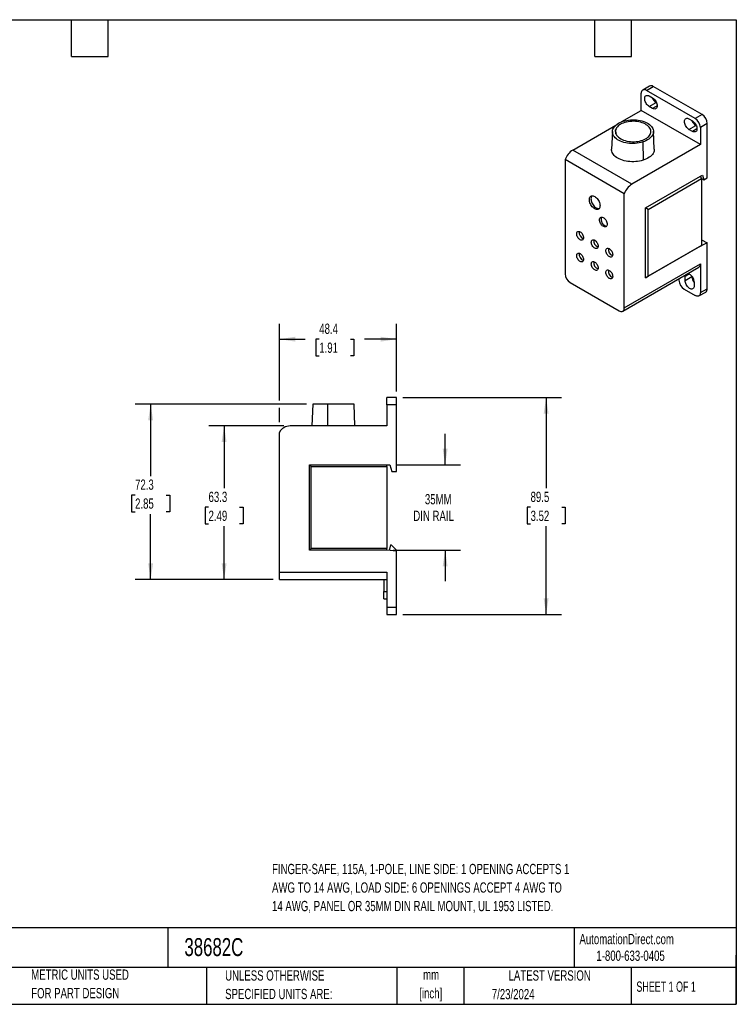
# Model space of a CAD drawing. Header units: millimetres. Extents: x 13 to 546, y 13 to 419.
# Tile 2 of 2: x 250 to 546, y 13 to 419. Entities that reach past the tile are written whole.
import ezdxf

# ---------------------------------------------------------------- set-up
doc = ezdxf.new("R2010")
doc.units = ezdxf.units.MM
doc.header["$LTSCALE"] = 2
doc.layers.add('DIMENSIONS', color=140, linetype='Continuous', lineweight=25)
doc.layers.add('TEXT', color=140, linetype='Continuous', lineweight=25)
doc.styles.add('SLDTEXTSTYLE0', font='TXT', dxfattribs={"width": 0.7})
doc.styles.add('SLDTEXTSTYLE1', font='TXT', dxfattribs={"width": 0.65})
doc.dimstyles.new('SLDDIMSTYLE0', dxfattribs={"dimtxt": 4.316016, "dimasz": 6.604, "dimexe": 0, "dimexo": 0.0625, "dimgap": 1.079004, "dimtad": 0, "dimtih": 1, "dimtoh": 1, "dimrnd": 1e-09, "dimzin": 12, "dimdsep": 46, "dimtxsty": 'SLDTEXTSTYLE0', "dimsah": 1, "dimcen": 0.09, "dimadec": 0, "dimazin": 3, "dimtfac": 1, "dimtofl": 0, "dimtmove": 0, "dimatfit": 3, "dimfxl": 0, "dimfrac": 2, "dimtolj": 1, "dimtzin": 12, "dimarcsym": 0})
doc.dimstyles.new('SLDDIMSTYLE1', dxfattribs={"dimtxt": 4.316016, "dimasz": 6.604, "dimexe": 0, "dimexo": 0.0625, "dimgap": 1.079004, "dimtad": 0, "dimtih": 1, "dimtoh": 1, "dimrnd": 1e-09, "dimzin": 12, "dimdsep": 46, "dimtxsty": 'SLDTEXTSTYLE0', "dimsah": 1, "dimcen": 0.09, "dimadec": 0, "dimazin": 3, "dimtfac": 1, "dimtmove": 0, "dimatfit": 0, "dimfxl": 0, "dimfrac": 2, "dimtolj": 1, "dimtzin": 12, "dimarcsym": 0})

# ---------------------------------------------------------------- blocks, each defined once
blk = doc.blocks.new('_D_4')
at = {"layer": 'DIMENSIONS'}
for p, q in [((425.98, 235.4), (425.98, 248.1)), ((405.72, 235.4), (432.33, 235.4)), ((404.52, 200.1), (432.33, 200.1)), ((425.98, 200.1), (425.98, 187.4))]:
    blk.add_line(p, q, dxfattribs=at)
for points in [[(425.98, 235.4), (426.99, 242), (424.96, 242)], [(425.98, 200.1), (424.96, 193.49), (426.99, 193.49)]]:
    blk.add_solid(points, dxfattribs=at)
at = {"layer": 'DIMENSIONS', "char_height": 4.233, "attachment_point": 1, "style": 'SLDTEXTSTYLE0'}
for s, insert in [('35MM', (417.63, 223.3)), ('DIN RAIL', (412.85, 216.44))]:
    blk.add_mtext(s, dxfattribs=dict(at, insert=insert))
blk = doc.blocks.new('_D_5')
at = {"layer": 'DIMENSIONS'}
for p, q in [((408.52, 263.1), (474, 263.1)), ((467.65, 263.1), (467.65, 225.67)), ((461.23, 217.84), (459.78, 217.84)), ((459.78, 217.84), (459.78, 210.98)), ((474.06, 217.84), (475.51, 217.84)), ((475.51, 217.84), (475.51, 210.98)), ((459.78, 210.98), (461.23, 210.98)), ((467.65, 173.6), (467.65, 210.01)), ((475.51, 210.98), (474.06, 210.98)), ((408.52, 173.6), (474, 173.6))]:
    blk.add_line(p, q, dxfattribs=at)
for points in [[(467.65, 263.1), (466.63, 256.49), (468.66, 256.49)], [(467.65, 173.6), (468.66, 180.2), (466.63, 180.2)]]:
    blk.add_solid(points, dxfattribs=at)
at = {"layer": 'DIMENSIONS', "char_height": 4.233, "attachment_point": 1, "style": 'SLDTEXTSTYLE0'}
for s, insert in [('89.5', (461.23, 224.26)), ('3.52', (461.23, 216.44))]:
    blk.add_mtext(s, dxfattribs=dict(at, insert=insert))
blk = doc.blocks.new('_D_6')
at = {"layer": 'DIMENSIONS'}
for p, q in [((357.58, 261.92), (357.58, 293.59)), ((405.98, 265.64), (405.98, 293.59)), ((357.58, 287.24), (368.2, 287.24)), ((374.05, 287.24), (372.6, 287.24)), ((372.6, 287.24), (372.6, 280.38)), ((386.87, 287.24), (388.32, 287.24)), ((388.32, 287.24), (388.32, 280.38)), ((405.98, 287.24), (392.72, 287.24)), ((372.6, 280.38), (374.05, 280.38)), ((388.32, 280.38), (386.87, 280.38)), ((357.58, 252.92), (357.58, 258.87))]:
    blk.add_line(p, q, dxfattribs=at)
for points in [[(357.58, 287.24), (364.18, 286.22), (364.18, 288.25)], [(405.98, 287.24), (399.37, 288.25), (399.37, 286.22)]]:
    blk.add_solid(points, dxfattribs=at)
at = {"layer": 'DIMENSIONS', "char_height": 4.233, "attachment_point": 1, "style": 'SLDTEXTSTYLE0'}
for s, insert in [('48.4', (374.05, 293.66)), ('1.91', (374.05, 285.83))]:
    blk.add_mtext(s, dxfattribs=dict(at, insert=insert))
blk = doc.blocks.new('_D_7')
at = {"layer": 'DIMENSIONS'}
for p, q in [((359.44, 251.4), (328.43, 251.4)), ((334.78, 251.4), (334.78, 225.67)), ((328.37, 217.84), (326.92, 217.84)), ((326.92, 217.84), (326.92, 210.98)), ((341.19, 217.84), (342.64, 217.84)), ((342.64, 217.84), (342.64, 210.98)), ((326.92, 210.98), (328.37, 210.98)), ((334.78, 188.1), (334.78, 210.01)), ((342.64, 210.98), (341.19, 210.98)), ((355.04, 188.1), (328.43, 188.1))]:
    blk.add_line(p, q, dxfattribs=at)
for points in [[(334.78, 251.4), (333.77, 244.79), (335.8, 244.79)], [(334.78, 188.1), (335.8, 194.7), (333.77, 194.7)]]:
    blk.add_solid(points, dxfattribs=at)
at = {"layer": 'DIMENSIONS', "char_height": 4.233, "attachment_point": 1, "style": 'SLDTEXTSTYLE0'}
for s, insert in [('63.3', (328.37, 224.26)), ('2.49', (328.37, 216.44))]:
    blk.add_mtext(s, dxfattribs=dict(at, insert=insert))
blk = doc.blocks.new('_D_8')
at = {"layer": 'DIMENSIONS'}
for p, q in [((368.82, 260.4), (298.13, 260.4)), ((304.48, 260.4), (304.48, 230.72)), ((298.06, 222.89), (296.61, 222.89)), ((296.61, 222.89), (296.61, 216.03)), ((310.89, 222.89), (312.34, 222.89)), ((312.34, 222.89), (312.34, 216.03)), ((296.61, 216.03), (298.06, 216.03)), ((312.34, 216.03), (310.89, 216.03)), ((304.48, 188.1), (304.48, 215.06)), ((355.04, 188.1), (298.13, 188.1))]:
    blk.add_line(p, q, dxfattribs=at)
for points in [[(304.48, 260.4), (303.46, 253.79), (305.49, 253.79)], [(304.48, 188.1), (305.49, 194.7), (303.46, 194.7)]]:
    blk.add_solid(points, dxfattribs=at)
at = {"layer": 'DIMENSIONS', "char_height": 4.233, "attachment_point": 1, "style": 'SLDTEXTSTYLE0'}
for s, insert in [('72.3', (298.06, 229.31)), ('2.85', (298.06, 221.49))]:
    blk.add_mtext(s, dxfattribs=dict(at, insert=insert))

msp = doc.modelspace()

# ---------------------------------------------------------------- linework, layer by layer
for p, q in [((510.332, 391.712), (507.504, 390.079)), ((509.004, 389.93), (511.832, 391.563)), ((531.985, 379.929), (511.832, 391.563)), ((506.882, 381.601), (506.882, 388.705)), ((529.156, 378.296), (509.004, 389.93)), ((510.17, 387.624), (511.585, 386.807)), ((510.17, 383.296), (512.999, 384.929)), ((511.585, 382.48), (510.17, 383.296)), ((513.458, 383.561), (511.585, 382.48)), ((513.197, 384.814), (512.999, 384.929)), ((498.941, 377.017), (506.882, 381.601)), ((531.278, 367.518), (506.882, 381.601)), ((526.575, 378.153), (527.989, 377.337)), ((531.985, 379.929), (529.156, 378.296)), ((478.598, 365.273), (496.441, 375.574)), ((526.575, 373.826), (529.404, 375.459)), ((529.863, 374.091), (527.989, 373.009)), ((529.602, 375.344), (529.404, 375.459)), ((534.106, 376.255), (531.278, 374.622)), ((531.278, 374.622), (531.278, 367.518)), ((534.106, 353.8), (534.106, 376.255)), ((494.983, 372.945), (494.669, 365.601)), ((496.307, 373.661), (496.452, 371.991)), ((496.453, 371.989), (496.308, 373.661)), ((512.271, 365.704), (511.957, 373.048)), ((527.989, 373.009), (526.575, 373.826)), ((531.278, 367.518), (502.993, 351.19)), ((507.479, 368.627), (507.63, 361.119)), ((502.993, 351.19), (478.598, 365.273)), ((499.882, 347.251), (475.487, 361.334)), ((475.487, 361.334), (475.487, 314.24)), ((508.65, 341.391), (531.278, 354.454)), ((531.278, 354.454), (532.126, 354.944)), ((531.808, 353.535), (531.278, 354.454)), ((532.126, 354.944), (532.692, 352.984)), ((532.692, 352.984), (534.106, 353.8)), ((509.711, 340.779), (531.808, 353.535)), ((531.808, 353.535), (531.808, 325.936)), ((531.808, 353.494), (532.692, 352.984)), ((499.882, 300.157), (499.882, 347.251)), ((508.65, 312.567), (508.65, 341.391)), ((509.711, 340.779), (508.65, 341.391)), ((509.711, 313.18), (509.711, 340.779)), ((531.278, 325.63), (508.65, 312.567)), ((531.808, 325.936), (509.711, 313.18)), ((534.106, 326.977), (531.278, 325.63)), ((531.278, 325.63), (531.808, 325.936)), ((531.808, 328.304), (534.106, 326.977)), ((534.106, 308.074), (534.106, 326.977)), ((499.882, 300.157), (531.278, 318.281)), ((531.278, 318.281), (531.278, 306.441)), ((499.261, 298.783), (530.656, 316.907)), ((508.65, 312.567), (509.711, 313.18)), ((526.858, 314.136), (524.984, 313.054)), ((524.984, 311.421), (524.984, 313.054)), ((524.984, 311.421), (527.813, 313.054)), ((527.813, 313.054), (527.813, 313.284)), ((477.608, 310.565), (497.761, 298.932)), ((522.439, 312.164), (522.439, 311.544)), ((528.732, 310.891), (528.732, 309.258)), ((524.56, 307.869), (529.156, 305.216)), ((530.656, 305.068), (533.485, 306.7)), ((531.278, 306.441), (534.106, 308.074)), ((371.361, 260.399), (371.046, 251.399)), ((377.505, 260.399), (371.361, 260.399)), ((377.505, 260.399), (377.417, 251.399)), ((388.412, 260.399), (377.505, 260.399)), ((388.727, 251.399), (388.412, 260.399)), ((405.977, 263.099), (401.977, 263.099)), ((401.977, 260.099), (401.977, 263.099)), ((401.977, 260.099), (401.977, 251.399)), ((405.977, 260.099), (401.977, 260.099)), ((405.977, 260.099), (405.977, 263.099)), ((405.977, 232.599), (405.977, 260.099)), ((357.577, 191.099), (357.577, 248.773)), ((401.977, 251.399), (361.977, 251.399)), ((370.727, 234.649), (369.977, 235.399)), ((369.977, 235.399), (401.977, 235.399)), ((369.977, 200.099), (369.977, 235.399)), ((370.727, 234.649), (401.977, 234.649)), ((370.727, 200.849), (370.727, 234.649)), ((401.977, 234.649), (401.977, 235.399)), ((401.977, 235.399), (403.177, 235.399)), ((401.977, 234.649), (401.977, 200.849)), ((403.177, 235.399), (403.977, 232.599)), ((403.977, 232.599), (405.977, 232.599)), ((369.977, 200.099), (370.727, 200.849)), ((401.977, 200.099), (369.977, 200.099)), ((401.977, 200.849), (370.727, 200.849)), ((401.977, 200.099), (401.977, 200.849)), ((405.977, 199.749), (401.977, 200.099)), ((403.377, 202.299), (402.859, 200.021)), ((403.377, 202.299), (403.777, 202.299)), ((405.977, 200.099), (403.777, 202.299)), ((405.977, 199.749), (405.977, 200.099)), ((405.977, 176.599), (405.977, 199.749)), ((357.577, 191.099), (401.977, 191.099)), ((357.577, 188.099), (357.577, 191.099)), ((401.977, 191.099), (401.977, 176.599)), ((357.577, 188.099), (401.977, 188.099)), ((400.677, 188.099), (400.677, 183.099)), ((400.677, 180.099), (400.677, 183.099)), ((400.677, 183.099), (401.977, 183.099)), ((400.677, 180.099), (401.977, 180.099)), ((401.977, 176.599), (405.977, 176.599)), ((401.977, 176.599), (401.977, 173.599)), ((405.977, 173.599), (405.977, 176.599)), ((401.977, 173.599), (405.977, 173.599))]:
    msp.add_line(p, q)
at = {"flags": 128}
for points in [[(509.004, 389.93), (508.672, 390.092), (508.348, 390.189), (508.041, 390.219), (507.757, 390.182), (507.504, 390.079), (507.287, 389.911), (507.114, 389.684), (506.986, 389.402), (506.908, 389.073), (506.882, 388.705)], [(510.17, 383.296), (509.845, 383.517), (509.529, 383.796), (509.233, 384.127), (508.966, 384.498), (508.735, 384.898), (508.548, 385.315), (508.41, 385.736), (508.325, 386.149), (508.297, 386.542), (508.325, 386.901), (508.41, 387.216), (508.548, 387.479), (508.735, 387.679), (508.966, 387.813), (509.233, 387.875), (509.529, 387.863), (509.845, 387.779), (510.17, 387.624)], [(511.585, 386.807), (511.91, 386.587), (512.225, 386.307), (512.522, 385.977), (512.789, 385.606), (513.02, 385.206), (513.207, 384.789), (513.345, 384.367), (513.43, 383.954), (513.458, 383.562), (513.43, 383.202), (513.345, 382.887), (513.207, 382.625), (513.02, 382.424), (512.789, 382.291), (512.522, 382.229), (512.225, 382.24), (511.91, 382.325), (511.585, 382.48)], [(526.575, 373.826), (526.25, 374.046), (525.934, 374.326), (525.638, 374.656), (525.371, 375.027), (525.14, 375.427), (524.952, 375.844), (524.814, 376.266), (524.73, 376.679), (524.701, 377.071), (524.73, 377.431), (524.814, 377.746), (524.952, 378.008), (525.14, 378.209), (525.371, 378.342), (525.638, 378.404), (525.934, 378.393), (526.25, 378.308), (526.575, 378.153)], [(507.479, 368.627), (506.759, 368.417), (506.008, 368.247), (505.232, 368.121), (504.438, 368.038), (503.634, 368), (502.828, 368.006), (502.026, 368.057), (501.237, 368.153), (500.467, 368.292), (499.724, 368.473), (499.015, 368.695), (498.346, 368.955), (497.723, 369.251), (497.153, 369.58), (496.64, 369.939), (496.19, 370.325), (495.806, 370.735), (495.492, 371.164), (495.251, 371.608), (495.086, 372.064), (494.997, 372.527), (494.986, 372.992), (495.052, 373.456), (495.196, 373.914), (495.415, 374.362), (495.708, 374.796), (496.073, 375.212)], [(496.073, 375.212), (496.485, 375.613), (496.962, 375.989), (497.499, 376.337), (498.092, 376.654), (498.734, 376.937), (499.42, 377.183), (500.144, 377.39), (500.899, 377.556), (501.678, 377.68), (502.474, 377.76), (503.279, 377.796), (504.087, 377.787), (504.89, 377.734), (505.68, 377.636), (506.45, 377.496), (507.193, 377.313), (507.903, 377.09), (508.573, 376.829), (509.196, 376.533), (509.767, 376.203), (510.281, 375.843), (510.733, 375.457), (511.119, 375.047), (511.435, 374.618), (511.679, 374.173), (511.848, 373.717), (511.94, 373.254), (511.956, 372.787), (511.894, 372.322), (511.755, 371.863), (511.541, 371.413), (511.253, 370.977), (510.894, 370.56), (510.468, 370.163), (509.978, 369.793), (509.429, 369.451), (508.825, 369.14), (508.173, 368.865), (507.479, 368.627)], [(504.776, 368.761), (505.502, 368.856), (506.207, 368.993), (506.884, 369.17), (507.526, 369.386), (508.128, 369.638), (508.682, 369.925), (509.183, 370.242), (509.625, 370.587), (510.005, 370.956), (510.318, 371.346), (510.561, 371.751), (510.731, 372.169), (510.827, 372.595), (510.848, 373.024), (510.794, 373.452), (510.664, 373.875), (510.461, 374.288), (510.187, 374.687), (509.844, 375.068), (509.435, 375.427), (508.966, 375.76), (508.441, 376.064), (507.865, 376.335), (507.244, 376.572), (506.586, 376.771), (505.895, 376.93), (505.18, 377.048), (504.448, 377.124), (503.707, 377.156), (502.963, 377.145), (502.226, 377.091), (501.501, 376.993), (500.798, 376.854), (500.123, 376.674), (499.482, 376.456), (498.884, 376.201), (498.333, 375.913), (497.835, 375.594), (497.397, 375.247), (497.021, 374.877), (496.712, 374.486), (496.474, 374.08), (496.308, 373.661)], [(527.989, 377.337), (528.315, 377.116), (528.63, 376.836), (528.926, 376.506), (529.194, 376.135), (529.425, 375.735), (529.612, 375.318), (529.75, 374.897), (529.835, 374.484), (529.863, 374.091), (529.835, 373.732), (529.75, 373.417), (529.612, 373.154), (529.425, 372.954), (529.194, 372.82), (528.926, 372.758), (528.63, 372.77), (528.315, 372.854), (527.989, 373.009)], [(496.307, 373.661), (496.234, 373.217), (496.241, 372.771), (496.327, 372.327), (496.492, 371.892), (496.734, 371.468), (497.051, 371.061), (497.439, 370.675), (497.893, 370.315), (498.41, 369.983), (498.983, 369.684), (499.607, 369.421), (500.275, 369.196), (500.979, 369.012), (501.712, 368.872), (502.467, 368.775), (503.234, 368.724), (504.007, 368.72), (504.776, 368.761)], [(507.63, 361.119), (506.911, 360.908), (506.161, 360.737), (505.386, 360.607), (504.594, 360.518), (503.792, 360.473), (502.985, 360.471), (502.181, 360.512), (501.388, 360.596), (500.611, 360.722), (499.859, 360.889), (499.136, 361.096), (498.449, 361.34), (497.805, 361.62), (497.209, 361.934), (496.666, 362.278), (496.18, 362.65), (495.757, 363.046), (495.398, 363.464), (495.109, 363.898), (494.891, 364.347), (494.745, 364.805), (494.674, 365.268), (494.669, 365.601)], [(512.271, 365.704), (512.26, 365.301), (512.177, 364.832), (512.019, 364.37), (511.787, 363.918), (511.482, 363.48), (511.108, 363.061), (510.669, 362.664), (510.166, 362.292), (509.606, 361.948), (508.993, 361.637), (508.333, 361.359), (507.63, 361.119)], [(489.876, 342.31), (489.849, 341.929), (489.769, 341.589), (489.638, 341.298), (489.458, 341.063), (489.234, 340.89), (488.973, 340.783), (488.68, 340.745), (488.362, 340.777), (488.027, 340.877), (487.684, 341.044), (487.341, 341.273), (487.007, 341.559), (486.689, 341.894), (486.396, 342.271), (486.134, 342.68), (485.911, 343.111), (485.731, 343.553), (485.6, 343.996), (485.519, 344.429), (485.492, 344.841), (485.519, 345.221), (485.6, 345.561), (485.731, 345.852), (485.911, 346.087), (486.134, 346.26), (486.396, 346.367), (486.689, 346.405), (487.007, 346.374), (487.341, 346.273), (487.684, 346.106), (488.027, 345.877), (488.362, 345.591), (488.68, 345.256), (488.973, 344.879), (489.234, 344.47), (489.458, 344.039), (489.638, 343.597), (489.769, 343.154), (489.849, 342.721), (489.876, 342.31)], [(486.486, 346.386), (486.368, 346.219), (486.236, 345.928), (486.156, 345.588), (486.129, 345.208), (486.156, 344.796), (486.236, 344.364), (486.368, 343.921), (486.547, 343.478), (486.771, 343.047), (487.032, 342.638), (487.326, 342.262), (487.643, 341.926), (487.978, 341.64), (488.321, 341.411), (488.664, 341.244), (488.998, 341.144), (489.316, 341.113), (489.519, 341.131)], [(492.846, 334.675), (492.819, 334.353), (492.739, 334.074), (492.608, 333.846), (492.431, 333.677), (492.214, 333.574), (491.964, 333.54), (491.691, 333.575), (491.402, 333.68), (491.108, 333.849), (490.82, 334.078), (490.546, 334.359), (490.296, 334.681), (490.08, 335.035), (489.903, 335.407), (489.772, 335.786), (489.691, 336.159), (489.664, 336.512), (489.691, 336.834), (489.772, 337.114), (489.903, 337.342), (490.08, 337.51), (490.296, 337.613), (490.546, 337.648), (490.82, 337.612), (491.108, 337.508), (491.402, 337.338), (491.691, 337.109), (491.964, 336.829), (492.214, 336.506), (492.431, 336.153), (492.608, 335.78), (492.739, 335.401), (492.819, 335.029), (492.846, 334.675)], [(483.088, 329.081), (483.061, 328.778), (482.981, 328.518), (482.85, 328.311), (482.674, 328.165), (482.46, 328.086), (482.215, 328.076), (481.95, 328.136), (481.674, 328.264), (481.398, 328.455), (481.133, 328.701), (480.888, 328.993), (480.674, 329.32), (480.498, 329.669), (480.367, 330.027), (480.287, 330.38), (480.26, 330.714), (480.287, 331.017), (480.367, 331.277), (480.498, 331.484), (480.674, 331.63), (480.888, 331.709), (481.133, 331.719), (481.398, 331.658), (481.674, 331.531), (481.95, 331.34), (482.215, 331.094), (482.46, 330.802), (482.674, 330.475), (482.85, 330.126), (482.981, 329.768), (483.061, 329.415), (483.088, 329.081)], [(489.099, 325.611), (489.071, 325.308), (488.991, 325.049), (488.86, 324.842), (488.684, 324.696), (488.47, 324.616), (488.226, 324.607), (487.96, 324.667), (487.684, 324.795), (487.408, 324.985), (487.143, 325.231), (486.899, 325.523), (486.684, 325.85), (486.509, 326.199), (486.378, 326.557), (486.297, 326.91), (486.27, 327.244), (486.297, 327.547), (486.378, 327.807), (486.509, 328.014), (486.684, 328.16), (486.899, 328.239), (487.143, 328.249), (487.408, 328.189), (487.684, 328.061), (487.96, 327.87), (488.226, 327.624), (488.47, 327.332), (488.684, 327.005), (488.86, 326.656), (488.991, 326.298), (489.071, 325.946), (489.099, 325.611)], [(483.088, 320.099), (483.061, 319.796), (482.981, 319.536), (482.85, 319.329), (482.674, 319.183), (482.46, 319.104), (482.215, 319.094), (481.95, 319.155), (481.674, 319.282), (481.398, 319.473), (481.133, 319.719), (480.888, 320.011), (480.674, 320.338), (480.498, 320.687), (480.367, 321.045), (480.287, 321.398), (480.26, 321.732), (480.287, 322.035), (480.367, 322.295), (480.498, 322.502), (480.674, 322.648), (480.888, 322.727), (481.133, 322.737), (481.398, 322.676), (481.674, 322.549), (481.95, 322.358), (482.215, 322.112), (482.46, 321.82), (482.674, 321.493), (482.85, 321.144), (482.981, 320.786), (483.061, 320.433), (483.088, 320.099)], [(495.109, 322.142), (495.082, 321.839), (495.001, 321.579), (494.871, 321.372), (494.695, 321.226), (494.48, 321.147), (494.236, 321.137), (493.971, 321.197), (493.695, 321.325), (493.419, 321.516), (493.154, 321.762), (492.909, 322.054), (492.695, 322.381), (492.519, 322.73), (492.388, 323.087), (492.308, 323.44), (492.281, 323.774), (492.308, 324.077), (492.388, 324.337), (492.519, 324.544), (492.695, 324.69), (492.909, 324.769), (493.154, 324.779), (493.419, 324.719), (493.695, 324.591), (493.971, 324.4), (494.236, 324.154), (494.48, 323.862), (494.695, 323.535), (494.871, 323.186), (495.001, 322.829), (495.082, 322.476), (495.109, 322.142)], [(489.099, 316.629), (489.071, 316.326), (488.991, 316.067), (488.86, 315.86), (488.684, 315.714), (488.47, 315.634), (488.226, 315.625), (487.96, 315.685), (487.684, 315.813), (487.408, 316.003), (487.143, 316.249), (486.899, 316.541), (486.684, 316.868), (486.509, 317.217), (486.378, 317.575), (486.297, 317.928), (486.27, 318.262), (486.297, 318.565), (486.378, 318.825), (486.509, 319.032), (486.684, 319.178), (486.899, 319.257), (487.143, 319.267), (487.408, 319.207), (487.684, 319.079), (487.96, 318.888), (488.226, 318.642), (488.47, 318.35), (488.684, 318.023), (488.86, 317.674), (488.991, 317.316), (489.071, 316.964), (489.099, 316.629)], [(495.109, 313.16), (495.082, 312.857), (495.001, 312.597), (494.871, 312.39), (494.695, 312.244), (494.48, 312.165), (494.236, 312.155), (493.971, 312.215), (493.695, 312.343), (493.419, 312.534), (493.154, 312.78), (492.909, 313.072), (492.695, 313.399), (492.519, 313.748), (492.388, 314.105), (492.308, 314.458), (492.281, 314.792), (492.308, 315.095), (492.388, 315.355), (492.519, 315.562), (492.695, 315.708), (492.909, 315.787), (493.154, 315.797), (493.419, 315.737), (493.695, 315.609), (493.971, 315.418), (494.236, 315.172), (494.48, 314.88), (494.695, 314.554), (494.871, 314.205), (495.001, 313.847), (495.082, 313.494), (495.109, 313.16)], [(524.984, 313.054), (525.013, 313.414), (525.083, 313.69)], [(528.732, 309.258), (528.703, 308.899), (528.619, 308.583), (528.481, 308.321), (528.294, 308.12), (528.063, 307.987), (527.795, 307.925), (527.499, 307.936), (527.183, 308.021), (526.858, 308.176), (526.533, 308.397), (526.217, 308.676), (525.921, 309.007), (525.654, 309.377), (525.423, 309.777), (525.235, 310.195), (525.097, 310.616), (525.013, 311.029), (524.984, 311.421)], [(531.278, 306.441), (531.251, 306.073), (531.174, 305.744), (531.046, 305.462), (530.872, 305.235), (530.656, 305.068), (530.403, 304.964), (530.119, 304.927), (529.812, 304.958), (529.488, 305.055), (529.156, 305.216)], [(497.761, 298.932), (498.093, 298.77), (498.416, 298.673), (498.724, 298.643), (499.008, 298.68), (499.261, 298.783), (499.477, 298.951), (499.651, 299.178), (499.778, 299.46), (499.856, 299.789), (499.882, 300.157)]]:
    msp.add_lwpolyline(points, dxfattribs=at)
for centre, radius, start, end in [((510.955, 390.352), 1.495, 54.08226, 114.60729), ((515.172, 388.337), 4.042, 200.48836, 237.46968), ((526.705, 374.432), 4.577, 2.38686, 57.61314), ((529.533, 376.064), 4.577, 2.38686, 57.61314), ((531.577, 378.866), 4.042, 200.48836, 237.46968), ((482.761, 358.787), 7.707, 122.69325, 160.7078), ((507.156, 344.704), 7.707, 122.69325, 160.7078), ((493.119, 336.67), 2.805, 159.63063, 260.36399), ((484.046, 331.267), 2.778, 171.27954, 248.71508), ((490.057, 327.797), 2.778, 171.27954, 248.71508), ((484.046, 322.285), 2.778, 171.27954, 248.71508), ((496.067, 324.328), 2.778, 171.27954, 248.71508), ((490.057, 318.815), 2.778, 171.27954, 248.71508), ((529.815, 318.116), 1.472, 304.86125, 6.45093), ((480.06, 314.43), 4.577, 182.38686, 237.61314), ((496.067, 315.346), 2.778, 171.27954, 248.71508), ((524.964, 310.83), 3.769, 0.93356, 69.90022), ((531.851, 313.233), 4.042, 182.53148, 219.50111), ((527.011, 311.734), 4.577, 182.38686, 237.61314), ((532.643, 307.908), 1.472, 304.86125, 6.45093), ((361.977, 246.399), 5, 90, 151.64236)]:
    msp.add_arc(centre, radius, start, end)
at = {"layer": 'TEXT'}
for p, q in [((12.7, 419.1), (546.1, 419.1)), ((271.78, 403.86), (271.78, 419.1)), ((287.02, 403.86), (287.02, 419.1)), ((487.68, 403.86), (487.68, 419.1)), ((502.92, 403.86), (502.92, 419.1)), ((546.1, 419.1), (546.1, 12.7)), ((271.78, 403.86), (287.02, 403.86)), ((487.68, 403.86), (502.92, 403.86)), ((546.1, 44.252), (12.7, 44.252)), ((311.518, 44.252), (311.518, 27.94)), ((479.151, 44.252), (479.151, 27.94)), ((546.1, 12.7), (546.1, 33.02)), ((546.1, 27.94), (12.7, 27.94)), ((327.56, 27.94), (327.56, 12.7)), ((406.049, 27.94), (406.049, 12.7)), ((433.624, 27.94), (433.624, 12.7)), ((502.697, 27.94), (502.697, 12.7)), ((12.7, 12.7), (546.1, 12.7))]:
    msp.add_line(p, q, dxfattribs=at)

# ---------------------------------------------------------------- texts
for s, insert, char_height, attachment_point, style in [('FINGER-SAFE, 115A, 1-POLE, LINE SIDE: 1 OPENING ACCEPTS 1', (354.572, 70.666), 4.23333, 1, 'SLDTEXTSTYLE0'), ('AWG TO 14 AWG, LOAD SIDE: 6 OPENINGS ACCEPT 4 AWG TO', (354.572, 63.022), 4.23333, 1, 'SLDTEXTSTYLE0'), ('14 AWG, PANEL OR 35MM DIN RAIL MOUNT, UL 1953 LISTED.', (354.572, 55.378), 4.23333, 1, 'SLDTEXTSTYLE0'), ('AutomationDirect.com', (481.39, 41.753), 4.23333, 1, 'SLDTEXTSTYLE0'), ('38682C', (318.415, 40.03), 7.4083, 1, 'SLDTEXTSTYLE0'), ('1-800-633-0405', (488.383, 34.874), 4.23333, 1, 'SLDTEXTSTYLE0'), ('METRIC UNITS USED', (255.209, 27.072), 4.23333, 1, 'SLDTEXTSTYLE0'), ('UNLESS OTHERWISE', (335.216, 26.723), 4.23333, 1, 'SLDTEXTSTYLE0'), ('mm', (420.198, 27.038), 4.2333, 2, 'SLDTEXTSTYLE0'), ('LATEST VERSION', (469.104, 26.728), 4.23333, 2, 'SLDTEXTSTYLE0'), ('SHEET 1 OF 1', (504.883, 22.103), 4.23333, 1, 'SLDTEXTSTYLE1'), ('FOR PART DESIGN', (255.209, 19.428), 4.23333, 1, 'SLDTEXTSTYLE0'), ('SPECIFIED UNITS ARE:', (335.216, 19.078), 4.23333, 1, 'SLDTEXTSTYLE0'), ('[inch]', (420.03, 19.394), 4.2333, 2, 'SLDTEXTSTYLE0'), ('7/23/2024', (445.226, 19.017), 4.2333, 1, 'SLDTEXTSTYLE0')]:
    msp.add_mtext(s, dxfattribs=dict(at, insert=insert, char_height=char_height, attachment_point=attachment_point, style=style))

# ---------------------------------------------------------------- dimensions: what is measured, and where the dimension line sits
at = {"layer": 'DIMENSIONS'}
dim = msp.add_linear_dim(base=(357.577, 287.237), p1=(405.977, 263.099), p2=(357.577, 248.773), dimstyle='SLDDIMSTYLE0', dxfattribs=at)
dim.commit()
dim.dimension.update_dxf_attribs({"geometry": '_D_6', "text_midpoint": (380.461, 287.237), "dimtype": 160})
for base, p1, p2, picture, middle in [((304.475, 188.099), (371.361, 260.399), (357.577, 188.099), '_D_8', (304.475, 222.891)), ((467.646, 173.599), (405.977, 263.099), (405.977, 173.599), '_D_5', (467.646, 217.84)), ((334.782, 188.099), (361.977, 251.399), (357.577, 188.099), '_D_7', (334.782, 217.84))]:
    dim = msp.add_linear_dim(base=base, p1=p1, p2=p2, angle=90, dimstyle='SLDDIMSTYLE0', dxfattribs=at)
    dim.commit()
    dim.dimension.update_dxf_attribs({"geometry": picture, "text_midpoint": middle, "dimtype": 160})
dim = msp.add_linear_dim(base=(425.977, 200.099), p1=(403.177, 235.399), p2=(401.977, 200.099), angle=90, text='35MM\\PDIN RAIL', dimstyle='SLDDIMSTYLE1', dxfattribs=at)
dim.commit()
dim.dimension.update_dxf_attribs({"geometry": '_D_4', "text_midpoint": (425.977, 217.84), "dimtype": 160})

doc.saveas('drawing.dxf')
